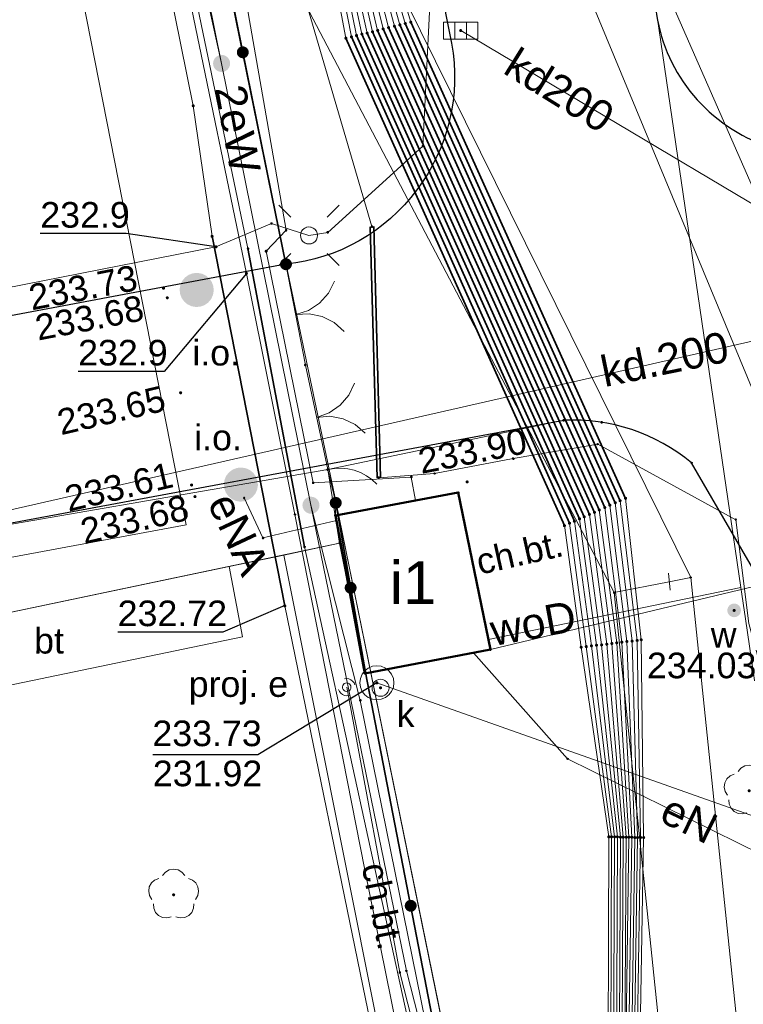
# Model space of a CAD drawing. Header units: metres. Extents: x 6603648 to 6604252, y 5739748 to 5740166.
# Tile 5 of 98: x 6603711 to 6603733, y 5739857 to 5739886. Entities that reach past the tile are written whole.
import ezdxf
from ezdxf.enums import TextEntityAlignment as Align

# ---------------------------------------------------------------- set-up
doc = ezdxf.new("R2010")
doc.units = ezdxf.units.M
doc.layers.get('0').update_dxf_attribs({"color": 252, "linetype": 'CONTINUOUS'})
for name, color, linetype, lineweight in [('GEPPGD', 252, 'CONTINUOUS', 18), ('GESBZO', 252, 'CONTINUOUS', 50), ('GESBZO_O', 252, 'CONTINUOUS', 50), ('GESDZI', 252, 'CONTINUOUS', 18), ('GESUZY', 252, 'CONTINUOUS', 18), ('GSLKBR', 252, 'CONTINUOUS', 18), ('GSLKFU', 252, 'CONTINUOUS', 18), ('GSLKOC', 252, 'CONTINUOUS', 18), ('GSLKOG', 252, 'CONTINUOUS', 35), ('GSLKOU', 252, 'CONTINUOUS', 18), ('GSLKRW', 252, 'CONTINUOUS', 25), ('GSPOIN', 252, 'CONTINUOUS', 13), ('GSPOIN_O', 252, 'CONTINUOUS', 13), ('GSPPRB', 252, 'CONTINUOUS', 18), ('GSPRDL', 252, 'CONTINUOUS', 18), ('GSPWPS', 252, 'CONTINUOUS', 13), ('GSPWPS_O', 252, 'CONTINUOUS', 13), ('GSSINN', 252, 'CONTINUOUS', 18), ('GSSINN_O', 252, 'CONTINUOUS', 18), ('GSSKOD', 252, 'CONTINUOUS', 18), ('GSSKOD_O', 252, 'CONTINUOUS', 18), ('GULENN', 252, 'CONTINUOUS', 18), ('GULENN_O', 252, 'CONTINUOUS', 18), ('GULEOR', 252, 'CONTINUOUS', 35), ('GULESN', 252, 'CONTINUOUS', 18), ('GULEWN', 252, 'CONTINUOUS', 18), ('GULEWN_O', 252, 'CONTINUOUS', 18), ('GULKDP', 252, 'CONTINUOUS', 18), ('GULKDP_O', 252, 'CONTINUOUS', 18), ('GULKSP', 252, 'CONTINUOUS', 18), ('GULTPR', 252, 'CONTINUOUS', 18), ('GULWOP', 252, 'CONTINUOUS', 18), ('GULWOP_O', 252, 'CONTINUOUS', 18), ('GUPEZC', 252, 'CONTINUOUS', 18), ('GUPISL', 252, 'CONTINUOUS', 18), ('GUPKKS', 252, 'CONTINUOUS', 18), ('GUPKSD', 252, 'CONTINUOUS', 18), ('GUPKWZ', 252, 'CONTINUOUS', 18), ('GUPKWZ_O', 252, 'CONTINUOUS', 18), ('GZLESN', 252, 'CONTINUOUS', 18), ('GZPEUI', 252, 'CONTINUOUS', 18), ('GZPEUI_O', 252, 'CONTINUOUS', 18)]:
    doc.layers.add(name, color=color, linetype=linetype, lineweight=lineweight)
for name, color, linetype in [('GUPESH', 252, 'CONTINUOUS'), ('GUPESH_O', 252, 'CONTINUOUS'), ('GUPEUI', 252, 'CONTINUOUS'), ('GUPKSH', 252, 'CONTINUOUS'), ('GUPKSH_O', 252, 'CONTINUOUS'), ('GUPTSH', 252, 'CONTINUOUS'), ('GUPWSH', 252, 'CONTINUOUS'), ('GUPWSH_O', 252, 'CONTINUOUS'), ('GUPWZA', 252, 'CONTINUOUS'), ('GUPWZA_O', 252, 'CONTINUOUS')]:
    doc.layers.add(name, color=color, linetype=linetype)
doc.styles.add('Arial', font='arial.ttf')

# ---------------------------------------------------------------- blocks, each defined once
blk = doc.blocks.new('GSPPRB0')
blk.add_lwpolyline([(-0.007955, 0.0225), (0.007955, 0.0225), (0.0225, 0.007955), (0.0225, -0.007955), (0.007955, -0.0225), (-0.007955, -0.0225), (-0.0225, -0.007955), (-0.0225, 0.007955)], close=True)
blk = doc.blocks.new('GUPISL1_4')
blk.add_lwpolyline([(0.25, 0), (0.241481, -0.064705), (0.216506, -0.125), (0.176777, -0.176777), (0.125, -0.216506), (0.064705, -0.241481), (0, -0.25), (-0.064705, -0.241481), (-0.125, -0.216506), (-0.176777, -0.176777), (-0.216506, -0.125), (-0.241481, -0.064705), (-0.25, 0), (-0.241481, 0.064705), (-0.216506, 0.125), (-0.176777, 0.176777), (-0.125, 0.216506), (-0.064705, 0.241481), (0, 0.25), (0.064705, 0.241481), (0.125, 0.216506), (0.176777, 0.176777), (0.216506, 0.125), (0.241481, 0.064705)], close=True)
blk = doc.blocks.new('GUPISL1_10')
for points in [[(-0.883883, 0.883883), (-0.53033, 0.53033)], [(0.883883, 0.883883), (0.53033, 0.53033)], [(-0.883883, -0.883883), (-0.53033, -0.53033)], [(0.883883, -0.883883), (0.53033, -0.53033)]]:
    blk.add_lwpolyline(points)
blk.add_lwpolyline([(0.25, 0), (0.234922, -0.085505), (0.19151, -0.160697), (0.125, -0.216507), (0.064705, -0.241482), (0, -0.25), (-0.064705, -0.241482), (-0.125, -0.216507), (-0.183262, -0.170042), (-0.225242, -0.10847), (-0.247207, -0.03726), (-0.247207, 0.03726), (-0.225242, 0.10847), (-0.183262, 0.170042), (-0.125, 0.216507), (-0.05563, 0.243732), (0.018682, 0.2493), (0.091335, 0.232718), (0.155872, 0.195458), (0.20656, 0.14083), (0.238893, 0.07369)], close=True)
blk = doc.blocks.new('GUPEZC1')
blk.add_lwpolyline([(0, 0.25), (0, -0.25)])
blk = doc.blocks.new('GUPESH1')
blk.add_hatch(color=256).paths.add_polyline_path([(0, 0.045), (-0.011647, 0.043467), (-0.0225, 0.038971), (-0.03182, 0.03182), (-0.038971, 0.0225), (-0.043467, 0.011647), (-0.045, 0), (-0.043467, -0.011647), (-0.038971, -0.0225), (-0.03182, -0.03182), (-0.0225, -0.038971), (-0.011647, -0.043467), (0, -0.045), (0.011647, -0.043467), (0.0225, -0.038971), (0.03182, -0.03182), (0.038971, -0.0225), (0.043467, -0.011647), (0.045, 0), (0.043467, 0.011647), (0.038971, 0.0225), (0.03182, 0.03182), (0.0225, 0.038971), (0.011647, 0.043467)])
blk = doc.blocks.new('GUPEUI1')
blk.add_hatch(color=256).paths.add_polyline_path([(0, 0.25), (-0.064705, 0.241481), (-0.125, 0.216506), (-0.176777, 0.176777), (-0.216506, 0.125), (-0.241481, 0.064705), (-0.25, 0), (-0.241481, -0.064705), (-0.216506, -0.125), (-0.176777, -0.176777), (-0.125, -0.216506), (-0.064705, -0.241481), (0, -0.25), (0.064705, -0.241481), (0.125, -0.216506), (0.176777, -0.176777), (0.216506, -0.125), (0.241481, -0.064705), (0.25, 0), (0.241481, 0.064705), (0.216506, 0.125), (0.176777, 0.176777), (0.125, 0.216506), (0.064705, 0.241481)])
blk = doc.blocks.new('GUPKKS1')
blk.add_lwpolyline([(0.5, -0.25), (-0.5, -0.25), (-0.5, 0.25), (0.5, 0.25)], close=True)
for points in [[(-0.175, -0.25), (-0.175, 0.25)], [(0.175, -0.25), (0.175, 0.25)]]:
    blk.add_lwpolyline(points)
blk = doc.blocks.new('GUPKWZ1_1')
blk.add_lwpolyline([(0.25, 0), (0.241481, -0.064705), (0.216506, -0.125), (0.176777, -0.176777), (0.125, -0.216506), (0.064705, -0.241481), (0, -0.25), (-0.064705, -0.241481), (-0.125, -0.216506), (-0.176777, -0.176777), (-0.216506, -0.125), (-0.241481, -0.064705), (-0.25, 0), (-0.241481, 0.064705), (-0.216506, 0.125), (-0.176777, 0.176777), (-0.125, 0.216506), (-0.064705, 0.241481), (0, 0.25), (0.064705, 0.241481), (0.125, 0.216506), (0.176777, 0.176777), (0.216506, 0.125), (0.241481, 0.064705)], close=True)
blk = doc.blocks.new('GUPKSD1_1')
blk.add_lwpolyline([(0.5, 0), (0.482963, -0.12941), (0.433013, -0.25), (0.353553, -0.353553), (0.25, -0.433013), (0.12941, -0.482963), (0, -0.5), (-0.12941, -0.482963), (-0.25, -0.433013), (-0.353553, -0.353553), (-0.433013, -0.25), (-0.482963, -0.12941), (-0.5, 0), (-0.482963, 0.12941), (-0.433013, 0.25), (-0.353553, 0.353553), (-0.25, 0.433013), (-0.12941, 0.482963), (0, 0.5), (0.12941, 0.482963), (0.25, 0.433013), (0.353553, 0.353553), (0.433013, 0.25), (0.482963, 0.12941)], close=True)
blk = doc.blocks.new('GSPRDL1')
blk.add_hatch(color=256).paths.add_polyline_path([(-0.045, 0), (-0.042798, -0.013906), (-0.036406, -0.02645), (-0.02645, -0.036406), (-0.013906, -0.042798), (0, -0.045), (0.013906, -0.042798), (0.02645, -0.036406), (0.036406, -0.02645), (0.042798, -0.013906), (0.045, 0), (0.042798, 0.013906), (0.036406, 0.02645), (0.02645, 0.036406), (0.013906, 0.042798), (0, 0.045), (-0.013906, 0.042798), (-0.02645, 0.036406), (-0.036406, 0.02645), (-0.042798, 0.013906)])
for points in [[(-0.646351, 0.068773), (-0.677512, 0.194901), (-0.663766, 0.324092), (-0.606763, 0.440839), (-0.513345, 0.531129), (-0.394725, 0.584125), (-0.265141, 0.593465)], [(-0.134326, 0.635969), (-0.024001, 0.70458), (0.103115, 0.731429), (0.231763, 0.713292), (0.346501, 0.652348), (0.433559, 0.55591), (0.482485, 0.435555)], [(0.563333, 0.324277), (0.662679, 0.240553), (0.727494, 0.127956), (0.75, 0), (0.727494, -0.127956), (0.662679, -0.240553), (0.563333, -0.324277)], [(-0.265141, -0.593465), (-0.394725, -0.584125), (-0.513345, -0.531129), (-0.606763, -0.440839), (-0.663766, -0.324092), (-0.677512, -0.194901), (-0.646351, -0.068773)], [(0.482485, -0.435555), (0.433559, -0.55591), (0.346501, -0.652348), (0.231763, -0.713292), (0.103115, -0.731429), (-0.024001, -0.70458), (-0.134326, -0.635969)]]:
    blk.add_lwpolyline(points)
blk = doc.blocks.new('GSPOIN1')
blk.add_hatch(color=256).paths.add_polyline_path([(0, 0.5), (-0.12941, 0.482963), (-0.25, 0.433013), (-0.353553, 0.353553), (-0.433013, 0.25), (-0.482963, 0.12941), (-0.5, 0), (-0.482963, -0.12941), (-0.433013, -0.25), (-0.353553, -0.353553), (-0.25, -0.433013), (-0.12941, -0.482963), (0, -0.5), (0.12941, -0.482963), (0.25, -0.433013), (0.353553, -0.353553), (0.433013, -0.25), (0.482963, -0.12941), (0.5, 0), (0.482963, 0.12941), (0.433013, 0.25), (0.353553, 0.353553), (0.25, 0.433013), (0.12941, 0.482963)])
blk = doc.blocks.new('GUPWZA1')
blk.add_hatch(color=256).paths.add_polyline_path([(0, 0.2), (-0.051764, 0.193185), (-0.1, 0.173205), (-0.141421, 0.141421), (-0.173205, 0.1), (-0.193185, 0.051764), (-0.2, 0), (-0.193185, -0.051764), (-0.173205, -0.1), (-0.141421, -0.141421), (-0.1, -0.173205), (-0.051764, -0.193185), (0, -0.2), (0.051764, -0.193185), (0.1, -0.173205), (0.141421, -0.141421), (0.173205, -0.1), (0.193185, -0.051764), (0.2, 0), (0.193185, 0.051764), (0.173205, 0.1), (0.141421, 0.141421), (0.1, 0.173205), (0.051764, 0.193185)])
blk = doc.blocks.new('GEPPGD1_2')
blk.add_hatch(color=256).paths.add_polyline_path([(-0.045, 0), (-0.042798, -0.013906), (-0.036406, -0.02645), (-0.02645, -0.036406), (-0.013906, -0.042798), (0, -0.045), (0.013906, -0.042798), (0.02645, -0.036406), (0.036406, -0.02645), (0.042798, -0.013906), (0.045, 0), (0.042798, 0.013906), (0.036406, 0.02645), (0.02645, 0.036406), (0.013906, 0.042798), (0, 0.045), (-0.013906, 0.042798), (-0.02645, 0.036406), (-0.036406, 0.02645), (-0.042798, 0.013906)])
blk = doc.blocks.new('GZPEUI1')
for points in [[(-0.25, 0), (-0.241481, 0.064705), (-0.216506, 0.125), (-0.176777, 0.176777), (-0.125, 0.216506), (-0.064705, 0.241481), (0, 0.25)], [(0.25, 0), (0.241481, -0.064705), (0.216506, -0.125), (0.176777, -0.176777), (0.125, -0.216506), (0.064705, -0.241481), (0, -0.25)]]:
    blk.add_lwpolyline(points)
blk.add_lwpolyline([(0, 0.125), (-0.038627, 0.118882), (-0.073473, 0.101127), (-0.101127, 0.073473), (-0.118882, 0.038627), (-0.125, 0), (-0.118882, -0.038627), (-0.101127, -0.073473), (-0.073473, -0.101127), (-0.038627, -0.118882), (0, -0.125), (0.038627, -0.118882), (0.073473, -0.101127), (0.101127, -0.073473), (0.118882, -0.038627), (0.125, 0), (0.118882, 0.038627), (0.101127, 0.073473), (0.073473, 0.101127), (0.038627, 0.118882)], close=True)
blk = doc.blocks.new('GUPTSH1')
blk.add_hatch(color=256).paths.add_polyline_path([(0, 0.045), (-0.011647, 0.043467), (-0.0225, 0.038971), (-0.03182, 0.03182), (-0.038971, 0.0225), (-0.043467, 0.011647), (-0.045, 0), (-0.043467, -0.011647), (-0.038971, -0.0225), (-0.03182, -0.03182), (-0.0225, -0.038971), (-0.011647, -0.043467), (0, -0.045), (0.011647, -0.043467), (0.0225, -0.038971), (0.03182, -0.03182), (0.038971, -0.0225), (0.043467, -0.011647), (0.045, 0), (0.043467, 0.011647), (0.038971, 0.0225), (0.03182, 0.03182), (0.0225, 0.038971), (0.011647, 0.043467)])
blk = doc.blocks.new('GUPKSH1')
blk.add_hatch(color=256).paths.add_polyline_path([(0, 0.045), (-0.011647, 0.043467), (-0.0225, 0.038971), (-0.03182, 0.03182), (-0.038971, 0.0225), (-0.043467, 0.011647), (-0.045, 0), (-0.043467, -0.011647), (-0.038971, -0.0225), (-0.03182, -0.03182), (-0.0225, -0.038971), (-0.011647, -0.043467), (0, -0.045), (0.011647, -0.043467), (0.0225, -0.038971), (0.03182, -0.03182), (0.038971, -0.0225), (0.043467, -0.011647), (0.045, 0), (0.043467, 0.011647), (0.038971, 0.0225), (0.03182, 0.03182), (0.0225, 0.038971), (0.011647, 0.043467)])
blk = doc.blocks.new('GSPWPS1')
blk.add_hatch(color=256).paths.add_polyline_path([(0, 0.045), (-0.011647, 0.043467), (-0.0225, 0.038971), (-0.03182, 0.03182), (-0.038971, 0.0225), (-0.043467, 0.011647), (-0.045, 0), (-0.043467, -0.011647), (-0.038971, -0.0225), (-0.03182, -0.03182), (-0.0225, -0.038971), (-0.011647, -0.043467), (0, -0.045), (0.011647, -0.043467), (0.0225, -0.038971), (0.03182, -0.03182), (0.038971, -0.0225), (0.043467, -0.011647), (0.045, 0), (0.043467, 0.011647), (0.038971, 0.0225), (0.03182, 0.03182), (0.0225, 0.038971), (0.011647, 0.043467)])
blk = doc.blocks.new('GUPWSH1')
blk.add_hatch(color=256).paths.add_polyline_path([(0, 0.045), (-0.011647, 0.043467), (-0.0225, 0.038971), (-0.03182, 0.03182), (-0.038971, 0.0225), (-0.043467, 0.011647), (-0.045, 0), (-0.043467, -0.011647), (-0.038971, -0.0225), (-0.03182, -0.03182), (-0.0225, -0.038971), (-0.011647, -0.043467), (0, -0.045), (0.011647, -0.043467), (0.0225, -0.038971), (0.03182, -0.03182), (0.038971, -0.0225), (0.043467, -0.011647), (0.045, 0), (0.043467, 0.011647), (0.038971, 0.0225), (0.03182, 0.03182), (0.0225, 0.038971), (0.011647, 0.043467)])
blk = doc.blocks.new('GSLKBR1')
for points in [[(0, 0), (-0.051111, -0.388229), (-0.200962, -0.75), (-0.43934, -1.06066), (-0.75, -1.299038)], [(0.75, -1.299038), (0.43934, -1.06066), (0.200962, -0.75), (0.051111, -0.388229), (0, 0)]]:
    blk.add_lwpolyline(points)
blk = doc.blocks.new('GSLKFU1')
blk.add_lwpolyline([(0, 0), (-0.012833, -0.195789), (-0.051111, -0.388229), (-0.114181, -0.574025), (-0.200962, -0.75), (-0.30997, -0.913142), (-0.43934, -1.06066), (-0.586858, -1.19003), (-0.75, -1.299038)])
blk = doc.blocks.new('GSLKOG2')
blk.add_hatch(color=256).paths.add_polyline_path([(0, 0.175), (-0.045293, 0.169037), (-0.0875, 0.151554), (-0.123744, 0.123744), (-0.151554, 0.0875), (-0.169037, 0.045293), (-0.175, 0), (-0.169037, -0.045293), (-0.151554, -0.0875), (-0.123744, -0.123744), (-0.0875, -0.151554), (-0.045293, -0.169037), (0, -0.175), (0.045293, -0.169037), (0.0875, -0.151554), (0.123744, -0.123744), (0.151554, -0.0875), (0.169037, -0.045293), (0.175, 0), (0.169037, 0.045293), (0.151554, 0.0875), (0.123744, 0.123744), (0.0875, 0.151554), (0.045293, 0.169037)])
blk = doc.blocks.new('GSLKOG1')
blk.add_hatch(color=256).paths.add_polyline_path([(0, 0.175), (-0.045293, 0.169037), (-0.0875, 0.151554), (-0.123744, 0.123744), (-0.151554, 0.0875), (-0.169037, 0.045293), (-0.175, 0), (-0.169037, -0.045293), (-0.151554, -0.0875), (-0.123744, -0.123744), (-0.0875, -0.151554), (-0.045293, -0.169037), (0, -0.175), (0.045293, -0.169037), (0.0875, -0.151554), (0.123744, -0.123744), (0.151554, -0.0875), (0.169037, -0.045293), (0.175, 0), (0.169037, 0.045293), (0.151554, 0.0875), (0.123744, 0.123744), (0.0875, 0.151554), (0.045293, 0.169037)])

msp = doc.modelspace()

# ---------------------------------------------------------------- linework, layer by layer
at = {"layer": 'GESBZO'}
msp.add_lwpolyline([(6603725.253, 5739867.43), (6603724.311, 5739872.032), (6603720.713, 5739871.36), (6603721.576, 5739866.736)], close=True, dxfattribs=at)
at = {"layer": 'GESDZI'}
for p, q in [((6603719.27, 5739878.71), (6603703.13, 5739958.06)), ((6603720.73, 5739871.73), (6603719.27, 5739878.71)), ((6603724.48, 5739853.38), (6603720.73, 5739871.73))]:
    msp.add_line(p, q, dxfattribs=at)
msp.add_lwpolyline([(6603691.714, 5739863.768), (6603701.39, 5739966.18), (6603701.42, 5739966.51), (6603703.13, 5739958.06), (6603719.27, 5739878.71), (6603720.73, 5739871.73), (6603724.48, 5739853.38), (6603725.69, 5739853.31), (6603731.69, 5739825.4), (6603774.38, 5739822.29), (6603774.166, 5739819.991)], dxfattribs=at)
at = {"layer": 'GESUZY'}
for points in [[(6604062.77, 5739830.84), (6604014.55, 5739834.06), (6603991.05, 5739835.63), (6603918.87, 5739840.43), (6603844.12, 5739845.41), (6603776.95, 5739849.89), (6603725.69, 5739853.31), (6603724.48, 5739853.38), (6603720.73, 5739871.73), (6603719.27, 5739878.71), (6603703.13, 5739958.06), (6603701.42, 5739966.51), (6603692.92, 5740008.31)], [(6603691.714, 5739863.768), (6603701.39, 5739966.18), (6603701.42, 5739966.51), (6603703.13, 5739958.06), (6603719.27, 5739878.71), (6603720.73, 5739871.73), (6603724.48, 5739853.38), (6603725.69, 5739853.31), (6603776.95, 5739849.89), (6603844.12, 5739845.41), (6603918.87, 5739840.43), (6603991.05, 5739835.63), (6604014.55, 5739834.06), (6604062.77, 5739830.84)]]:
    msp.add_lwpolyline(points, dxfattribs=at)
at = {"layer": 'GSLKBR'}
for points in [[(6603719.834, 5739875.763), (6603719.265, 5739878.713)], [(6603719.834, 5739875.763), (6603719.265, 5739878.713)], [(6603720.488, 5739872.7), (6603719.834, 5739875.763)], [(6603720.488, 5739872.7), (6603719.834, 5739875.763)]]:
    msp.add_lwpolyline(points, dxfattribs=at)
at = {"layer": 'GSLKFU'}
msp.add_lwpolyline([(6603720.722, 5739871.727), (6603720.488, 5739872.7)], dxfattribs=at)
msp.add_lwpolyline([(6603720.722, 5739871.727), (6603720.488, 5739872.7)], dxfattribs=at)
at = {"layer": 'GSLKOC'}
msp.add_lwpolyline([(6603727.399, 5739874.144), (6603720.488, 5739872.7)], dxfattribs=at)
at = {"layer": 'GSLKOG'}
for p, q in [((6603720.722, 5739871.727), (6603721.596, 5739866.757)), ((6603721.596, 5739866.757), (6603724.24, 5739853.107))]:
    msp.add_line(p, q, dxfattribs=at)
msp.add_lwpolyline([(6603719.265, 5739878.713), (6603713.74, 5739905.82), (6603710.886, 5739920.094), (6603709.692, 5739926.138), (6603706.943, 5739939.546), (6603702.52, 5739961.061), (6603698.684, 5739980.298), (6603695.151, 5739996.89), (6603692.923, 5740008.238), (6603693.465, 5740018.621), (6603694.366, 5740032.062), (6603695.773, 5740054.164), (6603697.507, 5740073.423), (6603699.096, 5740093.969), (6603701.35, 5740122.08)], dxfattribs=at)
at = {"layer": 'GSLKOU'}
for points in [[(6603720.835, 5739870.552), (6603719.206, 5739870.199)], [(6603719.206, 5739870.199), (6603717.603, 5739869.867)], [(6603706.656, 5739867.568), (6603717.603, 5739869.867)]]:
    msp.add_lwpolyline(points, dxfattribs=at)
at = {"layer": 'GSLKRW'}
for points in [[(6603718.75, 5739939.7, 0.173766), (6603718.23, 5739937.86), (6603719.79, 5739928.93, 0.048284), (6603722.84, 5739921.11), (6603722.94, 5739920.67), (6603724.77, 5739911.4), (6603725.34, 5739910.66), (6603730.11, 5739887.52, 0.604875), (6603737.09, 5739882.41), (6603758.47, 5739886.39), (6603760.73, 5739886.84, 0.095034), (6603764.73, 5739888.29, 0.063081), (6603768.68, 5739890.98), (6603766.78, 5739892.25), (6603757.68, 5739898.54)], [(6603719.623, 5739907.764), (6603724.117, 5739885.18, -0.435775), (6603719.265, 5739878.713)], [(6603762.466, 5739866.755), (6603735.157, 5739861.407), (6603733.207, 5739869.34), (6603731.145, 5739872.899, 0.187943), (6603727.399, 5739874.144)]]:
    msp.add_lwpolyline(points, format="xyb", dxfattribs=at)
for points in [[(6603719.265, 5739878.713), (6603701.51, 5739875.39), (6603700.52, 5739875.11), (6603697.32, 5739874.46), (6603690.404, 5739872.913), (6603693.287, 5739858.219), (6603698.253, 5739832.654), (6603699.88, 5739824.731)], [(6603708.166, 5739870.578), (6603727.399, 5739874.144)]]:
    msp.add_lwpolyline(points, dxfattribs=at)
at = {"layer": 'GSSINN'}
msp.add_lwpolyline([(6603706.656, 5739867.568), (6603717.603, 5739869.867), (6603717.994, 5739867.805), (6603707.136, 5739865.547)], close=True, dxfattribs=at)
at = {"layer": 'GSSKOD'}
msp.add_lwpolyline([(6603733.207, 5739869.34), (6603725.253, 5739867.43), (6603724.311, 5739872.032), (6603720.713, 5739871.36), (6603720.722, 5739871.727), (6603720.488, 5739872.7), (6603727.399, 5739874.144, -0.187943), (6603731.145, 5739872.899)], format="xyb", close=True, dxfattribs=at)
msp.add_lwpolyline([(6603709.474, 5739824.176), (6603706.468, 5739839.489), (6603702.138, 5739861.915, -0.097882), (6603702.264, 5739863.574, -0.054065), (6603702.924, 5739864.944, -0.061597), (6603703.839, 5739866.117, -0.078536), (6603704.944, 5739866.989, -0.075604), (6603706.656, 5739867.568), (6603720.835, 5739870.552), (6603720.488, 5739872.7), (6603708.166, 5739870.578), (6603705.156, 5739869.538), (6603704.085, 5739869.066), (6603702.988, 5739868.404, 0.050454), (6603702.034, 5739867.605, 0.049181), (6603701.176, 5739866.498, 0.035308), (6603700.598, 5739865.366, 0.032644), (6603700.146, 5739864.007, 0.099472), (6603699.916, 5739861.472), (6603704.443, 5739837.718), (6603707.158, 5739824.31)], format="xyb", dxfattribs=at)
for points in [[(6603724.99, 5739852.73), (6603724.24, 5739853.107), (6603721.596, 5739866.757), (6603720.835, 5739870.552), (6603719.206, 5739870.199)], [(6603719.206, 5739870.199), (6603722.81, 5739852.1)]]:
    msp.add_lwpolyline(points, dxfattribs=at)
at = {"layer": 'GULENN'}
for points in [[(6603716.73, 5739984.701), (6603712.125, 5739978.887), (6603709.96, 5739976.67), (6603702.79, 5739966.72), (6603707.653, 5739943.041), (6603710.56, 5739928.09), (6603713.094, 5739916.615), (6603717.941, 5739892.908), (6603721.784, 5739879.813)], [(6603703.817, 5739967.481), (6603712.032, 5739925.727), (6603719.751, 5739886.496), (6603728.881, 5739869.101), (6603730.49, 5739869.418), (6603731.118, 5739869.541), (6603721.888, 5739888.22), (6603714.538, 5739925.8), (6603706.498, 5739966.908)], [(6603732.564, 5739887.924), (6603727.144, 5739886.871), (6603723.469, 5739886.098), (6603723.277, 5739882.173), (6603720.487, 5739879.647), (6603719.939, 5739879.556), (6603718.842, 5739879.904), (6603717.215, 5739879.221), (6603709.304, 5739877.672), (6603705.839, 5739876.883), (6603703.821, 5739876.242)], [(6603721.982, 5739872.465), (6603723.619, 5739872.588), (6603725.921, 5739873.024), (6603728.394, 5739873.444), (6603732.439, 5739871.235), (6603732.82, 5739868.192), (6603734.828, 5739860.851), (6603737.849, 5739860.821), (6603738.962, 5739860.673), (6603740.335, 5739860.45), (6603759.076, 5739864.727)], [(6603718.59, 5739870.7), (6603718.04, 5739871.87)], [(6603718.59, 5739870.7), (6603720.74, 5739871.21)], [(6603824.896, 5739842.077), (6603733.658, 5739849.315), (6603733.307, 5739849.465), (6603733.171, 5739849.761), (6603731.118, 5739869.541), (6603730.49, 5739869.418)], [(6603730.49, 5739869.418), (6603728.881, 5739869.101), (6603730.941, 5739849.152), (6603731.604, 5739847.712), (6603733.107, 5739847.072), (6603824.622, 5739839.812)], [(6603724.759, 5739867.337), (6603727.514, 5739864.233), (6603734.632, 5739860.722), (6603734.828, 5739860.851)]]:
    msp.add_lwpolyline(points, dxfattribs=at)
at = {"layer": 'GULEOR'}
for points in [[(6603722.11, 5739885.6), (6603728.44, 5739871.52)], [(6603722.27, 5739885.64), (6603728.6, 5739871.59)], [(6603722.44, 5739885.68), (6603728.75, 5739871.66)], [(6603722.6, 5739885.72), (6603728.91, 5739871.73)], [(6603722.76, 5739885.76), (6603729.05, 5739871.79)], [(6603722.92, 5739885.8), (6603729.21, 5739871.86)], [(6603721.02, 5739885.33), (6603727.42, 5739871.06)], [(6603721.18, 5739885.37), (6603727.57, 5739871.13)], [(6603721.33, 5739885.41), (6603727.71, 5739871.19)], [(6603721.49, 5739885.45), (6603727.86, 5739871.26)], [(6603721.64, 5739885.48), (6603728, 5739871.32)], [(6603721.8, 5739885.52), (6603728.15, 5739871.39)], [(6603721.95, 5739885.56), (6603728.3, 5739871.45)], [(6603721.734, 5739879.811), (6603721.932, 5739872.464)], [(6603722.032, 5739872.467), (6603721.834, 5739879.814)], [(6603719.23, 5739868.71), (6603717.1, 5739879.53)], [(6603719.81, 5739870.44), (6603718.15, 5739879.17)]]:
    msp.add_lwpolyline(points, dxfattribs=at)
at = {"layer": 'GULESN'}
for points in [[(6603717.379, 5739884.591), (6603713.813, 5739902.234), (6603709.2, 5739924.766), (6603703.779, 5739951.216), (6603698.635, 5739976.702), (6603693.794, 5740000.208), (6603692.136, 5740008.341), (6603692.544, 5740022.334), (6603693.234, 5740031.742), (6603693.839, 5740040.002), (6603694.116, 5740042.536), (6603694.195, 5740045.472), (6603694.487, 5740056.643), (6603696.338, 5740081.74), (6603699.047, 5740112.527), (6603699.215, 5740123.042), (6603699.938, 5740134.181), (6603701.7, 5740153.306), (6603702.115, 5740159.049)], [(6603729.627, 5739822.959), (6603726.18, 5739843.7), (6603723.42, 5739853.93), (6603719.81, 5739870.44), (6603718.15, 5739879.17), (6603713.29, 5739902.54), (6603709.8, 5739920.3), (6603705.4, 5739942.46), (6603700.28, 5739965.48), (6603695.5, 5739990.24)], [(6603728.65, 5739823.024), (6603728.51, 5739824.09), (6603726.5, 5739833.9), (6603726.11, 5739835.69), (6603725.11, 5739840.27), (6603721.74, 5739856.5), (6603719.23, 5739868.71), (6603717.1, 5739879.53), (6603716.55, 5739883.35), (6603712.06, 5739905.56), (6603707.87, 5739926.33), (6603703.66, 5739947.11), (6603698.6, 5739971.8), (6603695.46, 5739988.24)], [(6603709.97, 5739973.28), (6603709.8, 5739971.71), (6603706.18, 5739966.33), (6603705.23, 5739965.82), (6603704.76, 5739964.9), (6603707.76, 5739949.95), (6603712.85, 5739926.27), (6603720.37, 5739892.29), (6603720.46, 5739889.68), (6603721.33, 5739885.41), (6603727.71, 5739871.19), (6603728.21, 5739867.54), (6603728.89, 5739861.95), (6603728.85, 5739852.87), (6603728.68, 5739849.11), (6603728.94, 5739847.97), (6603729.36, 5739847.15), (6603731.19, 5739846.6), (6603735.45, 5739845.51), (6603741.34, 5739844.63), (6603759.87, 5739842.28)], [(6603710.12, 5739973.35), (6603709.92, 5739971.65), (6603706.29, 5739966.25), (6603705.34, 5739965.77), (6603704.86, 5739964.9), (6603707.86, 5739949.97), (6603712.94, 5739926.29), (6603720.45, 5739892.3), (6603720.59, 5739889.68), (6603721.49, 5739885.45), (6603727.86, 5739871.26), (6603728.36, 5739867.56), (6603728.97, 5739861.95), (6603728.93, 5739852.86), (6603728.8, 5739849.1), (6603729.09, 5739848), (6603729.46, 5739847.26), (6603731.22, 5739846.7), (6603735.47, 5739845.61), (6603741.35, 5739844.73), (6603759.87, 5739842.36)], [(6603710.26, 5739973.42), (6603710.05, 5739971.58), (6603706.41, 5739966.17), (6603705.46, 5739965.72), (6603704.96, 5739964.9), (6603707.95, 5739949.99), (6603713.02, 5739926.3), (6603720.53, 5739892.31), (6603720.72, 5739889.67), (6603721.64, 5739885.48), (6603728, 5739871.32), (6603728.51, 5739867.57), (6603729.06, 5739861.94), (6603729.01, 5739852.84), (6603728.92, 5739849.09), (6603729.23, 5739848.03), (6603729.56, 5739847.36), (6603731.26, 5739846.81), (6603735.49, 5739845.71), (6603741.36, 5739844.83), (6603759.88, 5739842.44)], [(6603709.4, 5739972.99), (6603709.29, 5739971.96), (6603705.71, 5739966.64), (6603704.77, 5739966.01), (6603704.36, 5739964.92), (6603707.41, 5739949.88), (6603712.67, 5739926.24), (6603720.21, 5739892.26), (6603720.2, 5739889.69), (6603721.02, 5739885.33), (6603727.42, 5739871.06), (6603727.91, 5739867.5), (6603728.72, 5739861.95), (6603728.69, 5739852.9), (6603728.44, 5739849.13), (6603728.64, 5739847.92), (6603729.15, 5739846.93), (6603731.13, 5739846.4), (6603735.42, 5739845.32), (6603741.31, 5739844.43), (6603759.85, 5739842.12)], [(6603709.54, 5739973.06), (6603709.42, 5739971.89), (6603705.83, 5739966.56), (6603704.88, 5739965.96), (6603704.46, 5739964.92), (6603707.5, 5739949.9), (6603712.76, 5739926.26), (6603720.29, 5739892.27), (6603720.33, 5739889.69), (6603721.18, 5739885.37), (6603727.57, 5739871.13), (6603728.06, 5739867.52), (6603728.8, 5739861.95), (6603728.77, 5739852.88), (6603728.56, 5739849.12), (6603728.79, 5739847.95), (6603729.25, 5739847.04), (6603731.16, 5739846.49), (6603735.43, 5739845.41), (6603741.33, 5739844.53), (6603759.86, 5739842.2)], [(6603705.06, 5739964.89), (6603708.05, 5739950.01), (6603713.11, 5739926.32), (6603720.6, 5739892.32), (6603720.85, 5739889.67), (6603721.8, 5739885.52), (6603728.15, 5739871.39), (6603728.66, 5739867.59), (6603729.14, 5739861.94), (6603729.09, 5739852.83), (6603729.04, 5739849.08), (6603729.38, 5739848.06), (6603729.67, 5739847.47), (6603731.29, 5739846.91), (6603735.51, 5739845.81), (6603741.38, 5739844.93), (6603759.89, 5739842.52)], [(6603705.36, 5739964.88), (6603708.32, 5739950.07), (6603713.37, 5739926.36), (6603720.68, 5739892.34), (6603720.98, 5739889.66), (6603721.95, 5739885.56), (6603728.3, 5739871.45), (6603728.81, 5739867.61), (6603729.23, 5739861.94), (6603729.17, 5739852.82), (6603729.16, 5739849.07), (6603729.53, 5739848.08), (6603729.77, 5739847.58), (6603731.32, 5739847.01), (6603735.53, 5739845.91), (6603741.39, 5739845.02), (6603759.9, 5739842.6)], [(6603705.45, 5739964.88), (6603708.41, 5739950.09), (6603713.46, 5739926.38), (6603720.76, 5739892.35), (6603721.11, 5739889.66), (6603722.11, 5739885.6), (6603728.44, 5739871.52), (6603728.95, 5739867.63), (6603729.31, 5739861.94), (6603729.18, 5739852.82), (6603729.28, 5739849.06), (6603729.68, 5739848.11), (6603729.88, 5739847.69), (6603731.35, 5739847.1), (6603735.55, 5739846.01), (6603741.4, 5739845.12), (6603759.9, 5739842.68)], [(6603705.55, 5739964.87), (6603708.5, 5739950.11), (6603713.54, 5739926.39), (6603720.84, 5739892.36), (6603721.24, 5739889.65), (6603722.27, 5739885.64), (6603728.6, 5739871.59), (6603729.1, 5739867.65), (6603729.39, 5739861.94), (6603729.26, 5739852.8), (6603729.4, 5739849.05), (6603729.82, 5739848.14), (6603729.98, 5739847.8), (6603731.38, 5739847.2), (6603735.57, 5739846.12), (6603741.41, 5739845.22), (6603759.91, 5739842.76)], [(6603705.64, 5739964.87), (6603708.58, 5739950.13), (6603713.63, 5739926.41), (6603720.92, 5739892.37), (6603721.37, 5739889.65), (6603722.44, 5739885.68), (6603728.75, 5739871.66), (6603729.25, 5739867.67), (6603729.48, 5739861.93), (6603729.34, 5739852.79), (6603729.51, 5739849.04), (6603729.97, 5739848.17), (6603730.09, 5739847.91), (6603731.41, 5739847.29), (6603735.59, 5739846.23), (6603741.43, 5739845.32), (6603759.92, 5739842.84)], [(6603705.74, 5739964.87), (6603708.67, 5739950.14), (6603713.7, 5739926.42), (6603721, 5739892.39), (6603721.5, 5739889.64), (6603722.6, 5739885.72), (6603728.91, 5739871.73), (6603729.4, 5739867.68), (6603729.56, 5739861.93), (6603729.42, 5739852.78), (6603729.62, 5739849.03), (6603730.12, 5739848.2), (6603730.2, 5739848.03), (6603731.44, 5739847.39), (6603735.61, 5739846.35), (6603741.44, 5739845.42), (6603759.93, 5739842.92)], [(6603705.83, 5739964.86), (6603708.77, 5739950.16), (6603713.78, 5739926.44), (6603721.1, 5739892.4), (6603721.63, 5739889.64), (6603722.76, 5739885.76), (6603729.05, 5739871.79), (6603729.55, 5739867.7), (6603729.65, 5739861.93), (6603729.5, 5739852.76), (6603729.73, 5739849.02), (6603730.27, 5739848.22), (6603730.31, 5739848.14), (6603731.47, 5739847.48), (6603735.63, 5739846.46), (6603741.45, 5739845.51), (6603759.93, 5739843)], [(6603705.93, 5739964.86), (6603708.89, 5739950.19), (6603713.86, 5739926.45), (6603721.2, 5739892.42), (6603721.77, 5739889.63), (6603722.92, 5739885.8), (6603729.21, 5739871.86), (6603729.67, 5739867.72), (6603729.74, 5739861.93), (6603729.58, 5739852.75), (6603729.85, 5739849.01), (6603730.42, 5739848.25), (6603731.51, 5739847.58), (6603735.65, 5739846.55), (6603741.46, 5739845.6), (6603759.94, 5739843.08), (6603778.41, 5739842.44), (6603792.65, 5739841.57), (6603796.97, 5739841.31), (6603799.03, 5739841.2), (6603828.3, 5739838.36), (6603832.88, 5739837.85), (6603859.08, 5739836.24), (6603882.48, 5739834.59)]]:
    msp.add_lwpolyline(points, dxfattribs=at)
at = {"layer": 'GULEWN'}
for points in [[(6604053.491, 5739830.206), (6604029.54, 5739831.784), (6604023.545, 5739832.079), (6604003.586, 5739833.394), (6603931.654, 5739838.435), (6603858.642, 5739843.848), (6603791.067, 5739848.102), (6603726.181, 5739852.128), (6603723.418, 5739852.125), (6603723.211, 5739852.899), (6603721.578, 5739860.987), (6603719.529, 5739871.388), (6603718.105, 5739878.446), (6603715.641, 5739890.395), (6603709.655, 5739919.794), (6603704.796, 5739949.42), (6603697.83, 5739978.621), (6603695.5, 5739990.24), (6603694.86, 5739993.48), (6603695.43, 5739994.26), (6603696.66, 5739994.54), (6603696.88, 5739994.59)], [(6603695.5, 5739990.24), (6603698.18, 5739976.856), (6603701.36, 5739961.449), (6603705.249, 5739942.066), (6603713.427, 5739902.537), (6603717.379, 5739884.591)], [(6603719.997, 5739871.658), (6603717.379, 5739884.591)], [(6603729.898, 5739822.941), (6603726.77, 5739838.271), (6603723.734, 5739854.652), (6603721.442, 5739865.946), (6603719.997, 5739871.658)], [(6603729.644, 5739822.958), (6603727.713, 5739836.04), (6603726.645, 5739842.179), (6603725.488, 5739847.476), (6603722.791, 5739858.028), (6603719.997, 5739871.658)]]:
    msp.add_lwpolyline(points, dxfattribs=at)
at = {"layer": 'GULKDP'}
for points in [[(6603777.757, 5739819.752), (6603779.27, 5739834.54), (6603781.34, 5739854.48), (6603739.85, 5739865.22), (6603725.67, 5739897.5), (6603719.16, 5739923.08), (6603711.57, 5739952.81), (6603705.46, 5739984.06), (6603699.45, 5740014.69), (6603703.39, 5740065.66), (6603707.55, 5740115.42), (6603711.278, 5740161.991)], [(6603724.381, 5739885.554), (6603737.813, 5739877.573)], [(6603707.72, 5739870.733), (6603737.813, 5739877.573)]]:
    msp.add_lwpolyline(points, dxfattribs=at)
at = {"layer": 'GULKSP'}
for points in [[(6603787.705, 5739819.089), (6603789.77, 5739850.36), (6603764.29, 5739857.04), (6603737.51, 5739864.02), (6603724.57, 5739895.18), (6603717.7, 5739922.45), (6603709.7, 5739954.04), (6603703.98, 5739982.97), (6603697.59, 5740015.56), (6603701.63, 5740063.88), (6603705.74, 5740113.57), (6603709.426, 5740162.111)], [(6603721.926, 5739866.46), (6603752.492, 5739855.65)]]:
    msp.add_lwpolyline(points, dxfattribs=at)
at = {"layer": 'GULTPR'}
msp.add_lwpolyline([(6603722.834, 5739990.106), (6603720.857, 5739991.517), (6603712.487, 5739979.925), (6603701.943, 5739966.871), (6603704.95, 5739951.962), (6603709.54, 5739930.134), (6603712.688, 5739914.678), (6603714.869, 5739903.799), (6603717.642, 5739889.038), (6603719.27, 5739879.708), (6603718.685, 5739879.092), (6603720.061, 5739872.312), (6603722.936, 5739872.483), (6603723.061, 5739871.798)], dxfattribs=at)
at = {"layer": 'GULWOP'}
for points in [[(6603825.656, 5739849.078), (6603769.366, 5739852.901), (6603737.285, 5739855.059), (6603734.65, 5739855.19), (6603732.727, 5739868.33), (6603732.589, 5739869.247), (6603724.96, 5739921.24), (6603723.88, 5739928.79), (6603745.201, 5739960.057)], [(6603732.589, 5739869.247), (6603725.193, 5739867.725)]]:
    msp.add_lwpolyline(points, dxfattribs=at)
at = {"layer": 'GUPESH_O', "flags": 128}
for points in [[(6603717.215, 5739879.221), (6603714.589, 5739879.611), (6603712.069, 5739879.611)], [(6603718.105, 5739878.446), (6603715.698, 5739875.577), (6603713.178, 5739875.577)], [(6603719.228, 5739868.724), (6603717.416, 5739867.946), (6603714.336, 5739867.946)]]:
    msp.add_lwpolyline(points, dxfattribs=at)
at = {"layer": 'GUPKSH_O', "flags": 128}
msp.add_lwpolyline([(6603721.926, 5739866.46), (6603718.445, 5739864.355), (6603715.365, 5739864.355)], dxfattribs=at)
at = {"layer": 'GZLESN'}
for points in [[(6603708.175, 5739824.251), (6603700.91, 5739861.58), (6603700.88, 5739862.23), (6603700.92, 5739862.87), (6603701.01, 5739863.32), (6603701.11, 5739863.75), (6603701.29, 5739864.37), (6603701.52, 5739864.98), (6603701.75, 5739865.49), (6603702.03, 5739865.98), (6603702.36, 5739866.46), (6603702.74, 5739866.9), (6603703.14, 5739867.26), (6603703.57, 5739867.59), (6603704.04, 5739867.89), (6603704.53, 5739868.17), (6603706.45, 5739868.97), (6603708.44, 5739869.62), (6603716.34, 5739871.08), (6603692.59, 5739991.74), (6603697.34, 5739992.67), (6603697.48, 5739993.96)], [(6603721.043, 5739866.333), (6603722.6, 5739857.98), (6603723.75, 5739853.47), (6603729.237, 5739822.985)]]:
    msp.add_lwpolyline(points, dxfattribs=at)

# ---------------------------------------------------------------- block references
at = {"layer": 'GEPPGD', "rotation": 90}
for p in [(6603719.27, 5739878.71), (6603720.73, 5739871.73)]:
    msp.add_blockref('GEPPGD1_2', p, dxfattribs=at)
at = {"layer": 'GSLKBR'}
for p, rotation in [((6603719.549, 5739877.238), 100.9154751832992), ((6603719.549, 5739877.238), 100.9154751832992), ((6603720.161, 5739874.231), 102.0481992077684), ((6603720.161, 5739874.231), 102.0481992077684)]:
    msp.add_blockref('GSLKBR1', p, dxfattribs=dict(at, rotation=rotation))
at = {"layer": 'GSLKFU', "rotation": 103.5727508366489}
msp.add_blockref('GSLKFU1', (6603720.488, 5739872.7), dxfattribs=at)
msp.add_blockref('GSLKFU1', (6603720.488, 5739872.7), dxfattribs=at)
at = {"layer": 'GSLKOG'}
for name, p, rotation in [('GSLKOG2', (6603718, 5739884.917), 101.5199283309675), ('GSLKOG2', (6603718, 5739884.917), 101.5199283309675), ('GSLKOG1', (6603719.265, 5739878.713), 101.5199283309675), ('GSLKOG1', (6603720.722, 5739871.727), 279.9678929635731), ('GSLKOG2', (6603721.159, 5739869.242), 279.9678929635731), ('GSLKOG2', (6603721.159, 5739869.242), 279.9678929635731), ('GSLKOG2', (6603722.918, 5739859.932), 280.9646486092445), ('GSLKOG2', (6603722.918, 5739859.932), 280.9646486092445)]:
    msp.add_blockref(name, p, dxfattribs=dict(at, rotation=rotation))
at = {"layer": 'GSPOIN'}
for p, rotation in [((6603716.65, 5739877.96), 282.3791801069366), ((6603717.944, 5739872.263), 102.6099398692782)]:
    msp.add_blockref('GSPOIN1', p, dxfattribs=dict(at, rotation=rotation))
at = {"layer": 'GSPPRB', "rotation": 90}
for p in [(6603722.11, 5739885.6), (6603722.27, 5739885.64), (6603722.44, 5739885.68), (6603722.6, 5739885.72), (6603722.76, 5739885.76), (6603722.92, 5739885.8), (6603721.02, 5739885.33), (6603721.18, 5739885.37), (6603721.33, 5739885.41), (6603721.49, 5739885.45), (6603721.64, 5739885.48), (6603721.8, 5739885.52), (6603721.95, 5739885.56), (6603716.55, 5739883.35), (6603723.277, 5739882.173), (6603718.842, 5739879.904), (6603721.784, 5739879.813), (6603717.1, 5739879.53), (6603719.27, 5739879.708), (6603720.487, 5739879.647), (6603718.15, 5739879.17), (6603718.685, 5739879.092), (6603719.265, 5739878.713), (6603719.265, 5739878.713), (6603719.834, 5739875.763), (6603719.834, 5739875.763), (6603727.399, 5739874.144), (6603728.511, 5739874.086), (6603728.394, 5739873.444), (6603725.921, 5739873.024), (6603731.145, 5739872.899), (6603720.488, 5739872.7), (6603720.488, 5739872.7), (6603720.488, 5739872.7), (6603720.061, 5739872.312), (6603721.982, 5739872.465), (6603722.936, 5739872.483), (6603723.619, 5739872.588), (6603724.311, 5739872.032), (6603718.04, 5739871.87), (6603720.722, 5739871.727), (6603720.722, 5739871.727), (6603720.722, 5739871.727), (6603728.91, 5739871.73), (6603729.05, 5739871.79), (6603729.21, 5739871.86), (6603728.3, 5739871.45), (6603728.44, 5739871.52), (6603728.6, 5739871.59), (6603728.75, 5739871.66), (6603719.529, 5739871.388), (6603720.713, 5739871.36), (6603727.71, 5739871.19), (6603727.86, 5739871.26), (6603728, 5739871.32), (6603728.15, 5739871.39), (6603732.439, 5739871.235), (6603727.42, 5739871.06), (6603727.57, 5739871.13), (6603718.59, 5739870.7), (6603719.81, 5739870.44), (6603720.835, 5739870.552), (6603720.835, 5739870.552), (6603720.835, 5739870.552), (6603731.118, 5739869.541), (6603728.881, 5739869.101), (6603719.23, 5739868.71), (6603729.55, 5739867.7), (6603729.67, 5739867.72), (6603725.253, 5739867.43), (6603727.91, 5739867.5), (6603728.06, 5739867.52), (6603728.21, 5739867.54), (6603728.36, 5739867.56), (6603728.51, 5739867.57), (6603728.66, 5739867.59), (6603728.81, 5739867.61), (6603728.95, 5739867.63), (6603729.1, 5739867.65), (6603729.25, 5739867.67), (6603729.4, 5739867.68), (6603724.759, 5739867.337), (6603721.576, 5739866.736), (6603721.596, 5739866.757), (6603721.442, 5739865.946), (6603727.514, 5739864.233), (6603728.72, 5739861.95), (6603728.8, 5739861.95), (6603728.89, 5739861.95), (6603728.97, 5739861.95), (6603729.06, 5739861.94), (6603729.14, 5739861.94), (6603729.23, 5739861.94), (6603729.31, 5739861.94), (6603729.39, 5739861.94), (6603729.48, 5739861.93), (6603729.56, 5739861.93), (6603729.65, 5739861.93), (6603729.74, 5739861.93), (6603721.578, 5739860.987), (6603722.6, 5739857.98), (6603722.791, 5739858.028)]:
    msp.add_blockref('GSPPRB0', p, dxfattribs=at)
at = {"layer": 'GSPRDL', "rotation": 90}
for p in [(6603732.83, 5739863.3), (6603715.975, 5739860.253)]:
    msp.add_blockref('GSPRDL1', p, dxfattribs=at)
at = {"layer": 'GSPWPS', "rotation": 90}
for p in [(6603715.68, 5739878.01), (6603715.79, 5739877.73), (6603716.18, 5739874.95), (6603724.57, 5739872.34), (6603716.5, 5739872.25), (6603716.6, 5739871.91)]:
    msp.add_blockref('GSPWPS1', p, dxfattribs=at)
at = {"layer": 'GUPESH', "rotation": 90}
for p in [(6603721.95, 5739885.56), (6603722.11, 5739885.6), (6603722.27, 5739885.64), (6603722.44, 5739885.68), (6603722.6, 5739885.72), (6603722.76, 5739885.76), (6603722.92, 5739885.8), (6603721.02, 5739885.33), (6603721.18, 5739885.37), (6603721.33, 5739885.41), (6603721.49, 5739885.45), (6603721.64, 5739885.48), (6603721.8, 5739885.52), (6603716.55, 5739883.35), (6603717.1, 5739879.53), (6603717.215, 5739879.221), (6603718.105, 5739878.446), (6603728.91, 5739871.73), (6603729.05, 5739871.79), (6603729.21, 5739871.86), (6603728.3, 5739871.45), (6603728.44, 5739871.52), (6603728.6, 5739871.59), (6603728.75, 5739871.66), (6603727.57, 5739871.13), (6603727.71, 5739871.19), (6603727.86, 5739871.26), (6603728, 5739871.32), (6603728.15, 5739871.39), (6603727.42, 5739871.06), (6603719.23, 5739868.71), (6603729.25, 5739867.67), (6603729.4, 5739867.68), (6603729.55, 5739867.7), (6603729.67, 5739867.72), (6603727.91, 5739867.5), (6603728.06, 5739867.52), (6603728.21, 5739867.54), (6603728.36, 5739867.56), (6603728.51, 5739867.57), (6603728.66, 5739867.59), (6603728.81, 5739867.61), (6603728.95, 5739867.63), (6603729.1, 5739867.65), (6603728.72, 5739861.95), (6603728.8, 5739861.95), (6603728.89, 5739861.95), (6603728.97, 5739861.95), (6603729.06, 5739861.94), (6603729.14, 5739861.94), (6603729.23, 5739861.94), (6603729.31, 5739861.94), (6603729.39, 5739861.94), (6603729.48, 5739861.93), (6603729.56, 5739861.93), (6603729.65, 5739861.93), (6603729.74, 5739861.93)]:
    msp.add_blockref('GUPESH1', p, dxfattribs=at)
at = {"layer": 'GUPEUI', "rotation": 90}
for p in [(6603717.379, 5739884.591), (6603719.997, 5739871.658)]:
    msp.add_blockref('GUPEUI1', p, dxfattribs=at)
at = {"layer": 'GUPEZC', "rotation": 185.4571565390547}
msp.add_blockref('GUPEZC1', (6603730.49, 5739869.418), dxfattribs=at)
at = {"layer": 'GUPISL', "rotation": 90}
for name in ['GUPISL1_10', 'GUPISL1_4']:
    msp.add_blockref(name, (6603719.939, 5739879.556), dxfattribs=at)
at = {"layer": 'GUPKKS', "rotation": 359.9999974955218}
msp.add_blockref('GUPKKS1', (6603724.381, 5739885.554), dxfattribs=at)
at = {"layer": 'GUPKSD', "rotation": 90}
msp.add_blockref('GUPKSD1_1', (6603721.926, 5739866.46), dxfattribs=at)
at = {"layer": 'GUPKSH', "rotation": 90}
for p in [(6603724.381, 5739885.554), (6603721.926, 5739866.46), (6603722.035, 5739866.315)]:
    msp.add_blockref('GUPKSH1', p, dxfattribs=at)
at = {"layer": 'GUPKWZ', "rotation": 90}
msp.add_blockref('GUPKWZ1_1', (6603722.035, 5739866.315), dxfattribs=at)
at = {"layer": 'GUPTSH', "rotation": 90}
msp.add_blockref('GUPTSH1', (6603718.685, 5739879.092), dxfattribs=at)
at = {"layer": 'GUPWSH', "rotation": 90}
msp.add_blockref('GUPWSH1', (6603732.39, 5739868.58), dxfattribs=at)
at = {"layer": 'GUPWZA', "rotation": 90}
msp.add_blockref('GUPWZA1', (6603732.39, 5739868.58), dxfattribs=at)
at = {"layer": 'GZPEUI', "rotation": 285.6958243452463}
msp.add_blockref('GZPEUI1', (6603721.043, 5739866.333), dxfattribs=at)

# ---------------------------------------------------------------- texts
at = {"layer": 'GESBZO_O', "style": 'Arial'}
msp.add_text('i1', height=1.25, rotation=360, dxfattribs=at).set_placement((6603722.983, 5739868.768), align=Align.CENTER)
at = {"layer": 'GSPOIN_O', "style": 'Arial'}
for p in [(6603716.522, 5739875.749), (6603716.577, 5739873.266)]:
    msp.add_text('i.o.', height=0.75, rotation=360, dxfattribs=at).set_placement(p)
at = {"layer": 'GSPWPS_O', "style": 'Arial'}
for s, rotation, p in [('233.73', 10.8995, (6603711.818, 5739877.361)), ('233.68', 10.8995, (6603712.005, 5739876.477)), ('233.65', 13.2447, (6603712.674, 5739873.705)), ('233.90', 11.146, (6603723.227, 5739872.573)), ('233.61', 13.2447, (6603712.894, 5739871.466)), ('233.68', 13.2447, (6603713.356, 5739870.512))]:
    msp.add_text(s, height=0.75, rotation=rotation, dxfattribs=at).set_placement(p)
at = {"layer": 'GSSINN_O', "style": 'Arial'}
msp.add_text('bt', height=0.75, rotation=360, dxfattribs=at).set_placement((6603712.325, 5739867.317), align=Align.CENTER)
at = {"layer": 'GSSKOD_O', "style": 'Arial'}
for rotation, p in [(12.6424, (6603726.188, 5739869.901)), (281.3354, (6603721.73, 5739859.846))]:
    msp.add_text('ch.bt.', height=0.75, rotation=rotation, dxfattribs=at).set_placement(p, align=Align.CENTER)
at = {"layer": 'GULENN_O', "style": 'Arial'}
for s, rotation, p in [('eNA', 295.1775, (6603717.471, 5739870.625)), ('eN', 333.7483, (6603730.874, 5739862.074))]:
    msp.add_text(s, height=0.9, rotation=rotation, dxfattribs=at).set_placement(p, align=Align.CENTER)
at = {"layer": 'GULEWN_O', "style": 'Arial'}
msp.add_text('2eW', height=0.9, rotation=280.2971, dxfattribs=at).set_placement((6603717.414, 5739882.595), align=Align.CENTER)
at = {"layer": 'GULKDP_O', "style": 'Arial'}
for s, rotation, p in [('kd200', 328.1334, (6603727.038, 5739883.424)), ('kd.200', 11.6588, (6603730.443, 5739875.496))]:
    msp.add_text(s, height=0.9, rotation=rotation, dxfattribs=at).set_placement(p, align=Align.CENTER)
at = {"layer": 'GULWOP_O', "style": 'Arial'}
msp.add_text('woD', height=0.9, rotation=10.4843, dxfattribs=at).set_placement((6603726.582, 5739867.762), align=Align.CENTER)
at = {"layer": 'GUPESH_O', "style": 'Arial'}
for s, p in [('232.9', (6603712.069, 5739879.784)), ('232.9', (6603713.178, 5739875.749)), ('232.72', (6603714.336, 5739868.118))]:
    msp.add_text(s, height=0.75, rotation=360, dxfattribs=at).set_placement(p)
at = {"layer": 'GUPKSH_O', "style": 'Arial'}
for s, p in [('233.73', (6603715.352, 5739864.605)), ('231.92', (6603715.365, 5739863.432))]:
    msp.add_text(s, height=0.75, rotation=360, dxfattribs=at).set_placement(p)
at = {"layer": 'GUPKWZ_O', "style": 'Arial'}
msp.add_text('k', height=0.75, rotation=360, dxfattribs=at).set_placement((6603723.03, 5739865.167), align=Align.RIGHT)
at = {"layer": 'GUPWSH_O', "style": 'Arial'}
msp.add_text('234.03', height=0.75, rotation=360, dxfattribs=at).set_placement((6603729.836, 5739866.593))
at = {"layer": 'GUPWZA_O', "style": 'Arial'}
msp.add_text('w', height=0.75, rotation=360, dxfattribs=at).set_placement((6603732.461, 5739867.493), align=Align.RIGHT)
at = {"layer": 'GZPEUI_O', "style": 'Arial'}
msp.add_text('proj. e', height=0.75, rotation=360, dxfattribs=at).set_placement((6603719.327, 5739866.048), align=Align.RIGHT)

doc.saveas('drawing.dxf')
